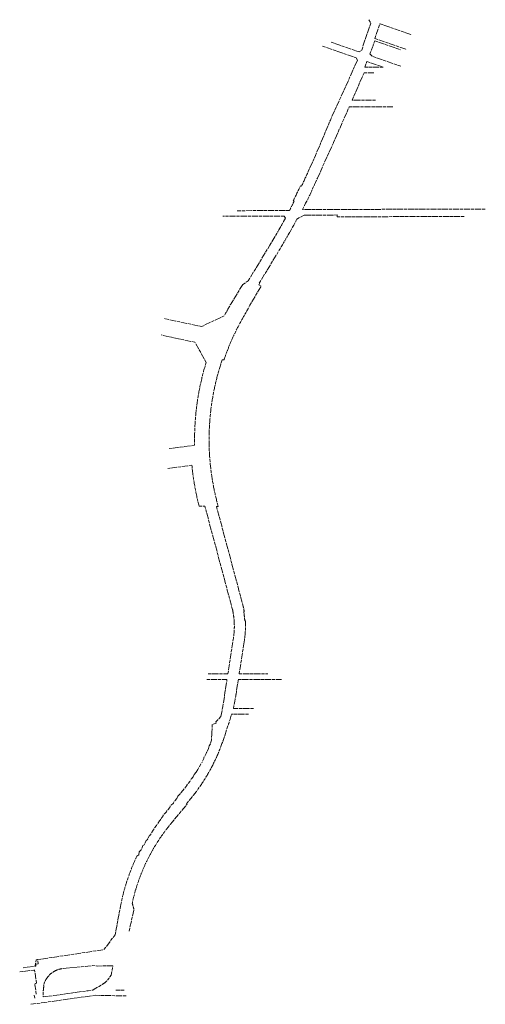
# Model space of a CAD drawing. Header units: feet. Extents: x 187635 to 191808, y 249909 to 258733.
import ezdxf

# ---------------------------------------------------------------- set-up
doc = ezdxf.new("R2010")
doc.units = ezdxf.units.FT
doc.header["$MEASUREMENT"] = 0
doc.linetypes.add('Erwl', pattern=[160, 35, -10, 70, -10, 35])
doc.layers.add('E_RW_Existing', color=1, linetype='Erwl', lineweight=13)

msp = doc.modelspace()

# ---------------------------------------------------------------- linework, layer by layer
at = {"layer": 'E_RW_Existing', "ltscale": 0.8}
for p, q in [((190765, 258733.4), (190781.3, 258702.9)), ((190760.8, 258642.7), (190740.6, 258583.4)), ((190781.3, 258702.9), (190760.8, 258642.7)), ((190819, 258565.4), (190865, 258697.6)), ((190865, 258697.6), (191148.3, 258598.9)), ((190740.6, 258583.4), (190699.1, 258456.6)), ((190819, 258565.4), (191102.3, 258466.7)), ((190349.8, 258495.4), (190650.3, 258390.8)), ((190426, 258532.8), (190677.8, 258445.1)), ((190817.8, 258544.6), (191048.5, 258464.2)), ((190650.3, 258390.8), (190662.9, 258370.9)), ((190699.1, 258456.6), (190677.8, 258445.1)), ((190774.3, 258427.4), (190799.4, 258402.8)), ((190799.4, 258402.8), (191049.7, 258315.6)), ((190419.4, 257831.6), (190662.9, 258370.9)), ((190729.2, 258307.7), (190746.7, 258357.6)), ((190893.7, 258306.9), (190729.2, 258307.7)), ((190746.7, 258357.6), (190893.7, 258306.9)), ((190721.6, 258258.3), (190615.9, 258013.3)), ((190721.6, 258258.3), (190810.1, 258258.3)), ((190448.3, 257634), (190588.7, 257952.7)), ((190588.7, 257952.7), (190980.4, 257951.9)), ((190825.5, 258013.3), (190615.9, 258013.3)), ((190285, 257515), (190419.4, 257831.6)), ((190312.2, 257331.7), (190448.3, 257634)), ((190221.1, 257372.8), (190285, 257515)), ((190152.3, 257245.9), (190161.4, 257241.6)), ((190095.6, 257106.5), (190086.7, 257111)), ((190006.4, 256973.4), (189454.9, 256971.7)), ((190052.7, 257023.1), (189583.9, 257021.6)), ((190006.4, 256973.4), (190016.9, 256955.9)), ((190119.8, 256946.7), (190183.5, 256982.2)), ((190479.2, 257033.1), (190170, 257032.2)), ((190479.8, 256983.1), (190183.5, 256982.2)), ((191808.3, 257036.8), (190479.2, 257032.6)), ((190479.8, 256983.2), (190480.1, 256966.7)), ((190743.7, 256967.5), (190480.2, 256966.8)), ((190743.9, 256967.5), (191043.7, 256968.4)), ((191619.5, 256970.2), (191043.7, 256968.4)), ((189683.8, 256393.7), (189877.2, 256712.4)), ((189782.7, 256373.6), (189958.4, 256663.1)), ((189536, 256198.4), (189634.3, 256360.3)), ((189634.3, 256360.3), (189683.7, 256393.6)), ((189697.1, 256174.8), (189800.4, 256345)), ((189788.6, 256373.7), (189778.2, 256356.6)), ((189778.2, 256356.6), (189800.5, 256345)), ((189782.7, 256373.6), (189788.6, 256373.7)), ((189672, 256123.8), (189697.1, 256174.8)), ((189469, 256080.5), (189266.4, 255983.5)), ((189668.5, 256118), (189672, 256123.8)), ((189266.4, 255983.5), (188933.6, 256054.8)), ((189205, 255842.8), (188902.4, 255908.1)), ((189306.3, 255662.3), (189205, 255842.8)), ((189466.3, 255685.5), (189450.4, 255685.3)), ((188975.6, 254890.3), (189203, 254919.4)), ((189178.6, 254739.8), (188964, 254712.4)), ((189243.2, 254373), (189295, 254372.7)), ((189542.1, 253448.6), (189295, 254372.7)), ((189638.7, 253474.4), (189398.7, 254372)), ((189414.2, 254372), (189398.7, 254372)), ((189414.2, 254372), (189408.1, 254395)), ((189643.1, 253427.1), (189648, 253428.4)), ((189652.4, 253346.8), (189657.3, 253347.4)), ((189500.9, 252870), (189547.8, 253174.6)), ((189602.1, 252870.2), (189646.7, 253159.2)), ((189311.3, 252819.6), (189493.1, 252819.9)), ((189325.3, 252869.6), (189500.9, 252870)), ((189475, 252702.2), (189493.1, 252819.9)), ((189573.8, 252686.7), (189594.4, 252820.2)), ((189594.4, 252820.2), (189982.9, 252821)), ((189602.1, 252870.2), (189859.2, 252870.7)), ((189475, 252702.2), (189456.4, 252578.6)), ((189456.4, 252578.6), (189439.1, 252489.2)), ((189730.6, 252560.7), (189550, 252560.1)), ((189439.1, 252489.2), (189393.9, 252439.7)), ((189686.3, 252510.4), (189533.8, 252509.9)), ((189360.9, 252417.7), (189357.8, 252345.1)), ((189396.8, 252430.1), (189360.9, 252417.7)), ((189393.9, 252439.7), (189396.8, 252430.1)), ((189460.9, 252282.4), (189505.4, 252415.6)), ((189355.1, 252287.9), (189353.3, 252276.2)), ((189355.9, 252327), (189355.1, 252287.9)), ((189357.8, 252345.1), (189355.9, 252327)), ((189326.9, 252201.4), (189309.9, 252167)), ((189333.4, 252224.3), (189326.9, 252201.4)), ((189344.6, 252243.9), (189333.4, 252224.3)), ((189353.3, 252276.2), (189344.6, 252243.9)), ((189285.7, 252112.5), (189266.2, 252072.9)), ((189285.9, 252119.2), (189285.7, 252112.5)), ((189307.3, 252157), (189285.9, 252119.2)), ((189309.9, 252167), (189307.3, 252157)), ((189241.4, 252030.4), (189230.7, 252015)), ((189258, 252063.3), (189241.4, 252030.4)), ((189188.7, 251948.9), (189165.3, 251917.2)), ((189197.5, 251967.7), (189188.7, 251948.9)), ((189216.6, 251990.1), (189197.5, 251967.7)), ((189230.7, 252015), (189216.6, 251990.1)), ((189132.7, 251869.3), (189098.2, 251826.8)), ((189161.9, 251909), (189133.2, 251872.8)), ((189044.2, 251754.5), (189018.7, 251726.6)), ((189052.8, 251774.1), (189044.2, 251754.5)), ((189072.5, 251795.6), (189052.8, 251774.1)), ((189098.2, 251826.8), (189072.5, 251795.6)), ((188981.6, 251674.3), (188953.7, 251642.1)), ((188983.5, 251684.2), (188981.6, 251674.3)), ((189013.6, 251713), (188983.5, 251684.2)), ((189001, 251540.4), (189135.2, 251703.8)), ((189015.1, 251713.4), (189013.6, 251713)), ((189018.7, 251726.6), (189015.1, 251713.4)), ((189131.3, 251707), (189166.3, 251749.6)), ((189135.2, 251703.8), (189131.3, 251707)), ((188920.6, 251596.9), (188892.7, 251559.9)), ((188920.8, 251603.5), (188920.6, 251596.9)), ((188950.2, 251633.8), (188920.8, 251603.5)), ((188953.7, 251642.1), (188950.2, 251633.8)), ((188860.2, 251513.2), (188831.8, 251470.7)), ((188863.9, 251518.9), (188860.2, 251513.2)), ((188889.1, 251553.4), (188863.9, 251518.9)), ((188892.7, 251559.9), (188889.1, 251553.4)), ((188798.9, 251424.4), (188778.5, 251382)), ((188805.7, 251426.4), (188798.9, 251424.4)), ((188829.9, 251469.3), (188805.7, 251426.4)), ((188831.8, 251470.7), (188829.9, 251469.3)), ((188738, 251332.1), (188725.1, 251294.2)), ((188749.7, 251337.4), (188738, 251332.1)), ((188768.2, 251376), (188749.7, 251337.4)), ((188778.5, 251382), (188768.2, 251376)), ((188701.9, 251249.4), (188685.9, 251237)), ((188707, 251276.1), (188701.9, 251249.4)), ((188725.1, 251294.2), (188707, 251276.1)), ((188490.3, 250533.2), (188539.3, 250790.8)), ((188615.7, 250565), (188658.8, 250757.5)), ((188390, 250399.7), (188490.3, 250533.2)), ((187795.9, 250309.5), (188390, 250399.7)), ((187773.8, 250251), (187782.3, 250307.5)), ((187780.6, 250261.4), (187780.1, 250251.8)), ((187780.9, 250268.9), (187780.6, 250261.4)), ((187801.5, 250271.7), (187780.9, 250268.9)), ((187782.3, 250307.5), (187795.9, 250309.5)), ((187801.3, 250271.7), (187795.9, 250309.5)), ((187635, 250198.8), (187768.7, 250217)), ((187667.4, 250236.5), (187773.8, 250251)), ((187785.7, 250098.1), (187768.7, 250217)), ((187773.8, 250251), (187780.1, 250251.8)), ((187771.6, 250083.3), (187772.3, 250096.3)), ((187783.6, 249999.4), (187771.6, 250083.3)), ((187785.7, 250098.1), (187772.3, 250096.3)), ((188314.2, 249989.8), (187735.9, 249909.2)), ((187769.7, 249964.8), (187764.7, 249999.8)), ((188588, 249984.8), (188314.2, 249989.8)), ((188571, 250035.2), (188497.4, 250036.6))]:
    msp.add_line(p, q, dxfattribs=at)
at = {"layer": 'E_RW_Existing', "ltscale": 0.8, "flags": 128}
msp.add_lwpolyline([(188664.7, 251191.1), (188665.4, 251191.6)], dxfattribs=at)
msp.add_lwpolyline([(188249, 250031.4), (188290.1, 250037.1), (188302, 250044.3), (188375.3, 250087.6, 0.139529), (188449.3, 250165.4), (188456, 250169), (188469.8, 250253.5), (188331, 250252.5), (188286.1, 250255.9), (188246.3, 250252), (188081.4, 250235.8), (188025.7, 250230.3, 0.318803), (187847.6, 250075.7), (187852.9, 250076.4, 0.062272), (187846.8, 250027.5), (187846.9, 249975.2), (187967.1, 249992), (188060.7, 250005.1)], format="xyb", close=True, dxfattribs=at)
at = {"layer": 'E_RW_Existing', "ltscale": 0.8}
for centre, radius, start, end in [((187183.3, 259828.3), 3854.5, 338.68788, 340.54641), ((185022.3, 259659.9), 5679.6, 334.80014, 336.24514), ((185022.3, 259659.9), 5779.6, 332.95729, 336.24514), ((185022.3, 259659.9), 5669.6, 333.28424, 334.80014), ((185022.3, 259659.9), 5679.6, 332.33736, 333.28424), ((185022.3, 259659.9), 5679.6, 328.74329, 331.56939), ((185022.3, 259659.9), 5774.6, 328.74329, 331.97545), ((191559.3, 254970.3), 2366.8, 148.74329, 152.02814), ((191559.3, 254970.3), 2211.8, 148.74329, 161.13573), ((191559.3, 254970.3), 2356.8, 162.92663, 181.23798), ((191559.3, 254970.3), 2226.8, 161.27284, 194.97213), ((191563.9, 254971.3), 2396.6, 185.54336, 194.45744), ((188871.7, 253297.5), 687.3, 349.69696, 12.69751), ((188941, 253310.3), 716.7, 9.48776, 13.23837), ((188871.7, 253297.5), 782.3, 3.61052, 9.5334), ((188873.6, 253297.5), 785.4, 349.85558, 3.64342), ((187447.1, 253021.3), 2152.8, 347.63018, 351.05788), ((187914.8, 252947), 1677, 341.5256, 344.89302), ((187870.3, 252813.8), 1677, 320.60789, 341.5256), ((190262.7, 250468.3), 1655.7, 139.64254, 167.95783), ((190328.6, 250450.2), 1821.4, 154.40617, 169.22037), ((188323, 250695.8), 341.4, 10.4184, 20.20009)]:
    msp.add_arc(centre, radius, start, end, dxfattribs=at)

doc.saveas('drawing.dxf')
